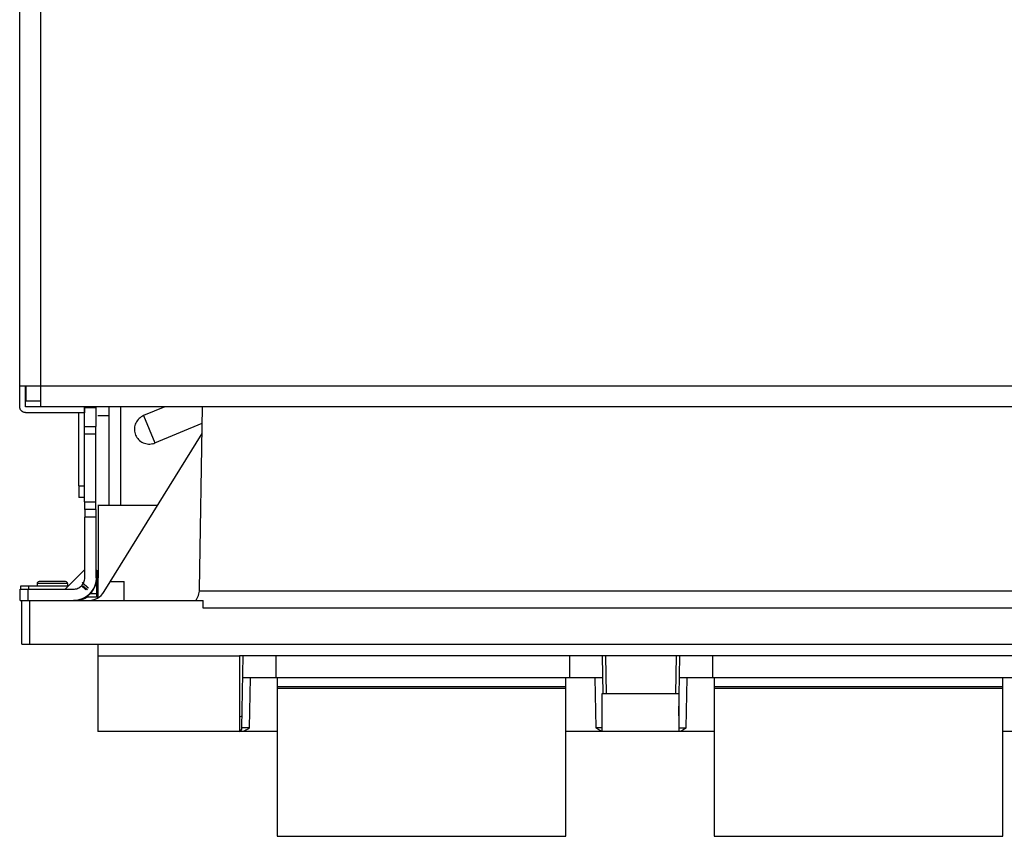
# Model space of a CAD drawing. Header units: millimetres. Extents: x 61 to 503, y 175 to 608.
# Tile 1 of 7: x 61 to 320, y 175 to 390. Entities that reach past the tile are written whole.
import ezdxf

# ---------------------------------------------------------------- set-up
doc = ezdxf.new("R2010")
doc.units = ezdxf.units.MM
doc.header["$LTSCALE"] = 51.237007
doc.layers.get('0').update_dxf_attribs({"linetype": 'CONTINUOUS'})

msp = doc.modelspace()

# ---------------------------------------------------------------- linework, layer by layer
at = {"color": 7}
for p, q in [((60.94, 293.57), (60.94, 455.87)), ((66.43, 455.87), (66.43, 293.57)), ((60.94, 288.07), (60.94, 293.57)), ((60.94, 293.57), (501.94, 293.57)), ((62.44, 288.07), (62.44, 293.57)), ((62.62, 289.57), (62.62, 293.57)), ((66.44, 289.57), (62.44, 289.57)), ((496.44, 288.07), (62.44, 288.07)), ((77.94, 288.07), (77.94, 286.57)), ((78, 288.07), (78, 286.57)), ((78.04, 287.85), (78.04, 288.07)), ((78.04, 287.85), (81.04, 287.85)), ((78.04, 287.85), (78.04, 286.51)), ((81.04, 287.85), (81.04, 288.07)), ((84.53, 262.14), (84.53, 288.07)), ((87.53, 262.14), (87.53, 288.07)), ((99.16, 288.07), (93.56, 285.75)), ((108.26, 239.96), (109.1, 288.07)), ((62.44, 286.57), (77.94, 286.57)), ((76.5, 267.22), (76.5, 286.47)), ((78, 263.04), (78, 286.47)), ((78.04, 286.47), (78, 286.47)), ((84.53, 285.7), (81.53, 285.7)), ((93.54, 285.75), (96.53, 278.54)), ((78, 282.85), (81, 282.85)), ((96.52, 278.55), (109.02, 283.72)), ((81, 280.85), (78, 280.85)), ((81, 263.04), (81, 280.85)), ((83.21, 239.41), (108.98, 281.04)), ((76.5, 267.22), (78, 267.22)), ((78, 264.22), (76.5, 264.22)), ((78, 263.04), (81, 263.04)), ((81.53, 262.14), (97.28, 262.14)), ((81.58, 262.14), (81.58, 252.27)), ((81, 261.04), (78, 261.04)), ((78.07, 243.04), (78.07, 259.04)), ((81.07, 259.04), (78.07, 259.04)), ((81.07, 243.04), (81.07, 259.04)), ((81.58, 250.86), (81.57, 245.53)), ((78.07, 245.24), (72.87, 240.04)), ((81.2, 244.24), (81.2, 244.04)), ((81.2, 244.04), (81.2, 243.04)), ((81.21, 238.94), (81.2, 243.9)), ((81.27, 244.54), (81.26, 238.94)), ((81.27, 244.04), (81.27, 244.25)), ((81.27, 243.94), (81.27, 244.04)), ((81.34, 244.22), (81.34, 244.24)), ((81.34, 244.07), (81.34, 243.94)), ((81.34, 243.94), (81.34, 243.95)), ((81.36, 243.94), (81.34, 243.94)), ((81.36, 244.24), (81.36, 244.04)), ((81.36, 244.04), (81.36, 243.94)), ((81.37, 238.94), (81.37, 243.9)), ((81.48, 244.54), (81.47, 238.94)), ((81.48, 244.04), (81.48, 244.25)), ((81.48, 244.04), (81.48, 243.04)), ((81.56, 244.24), (81.56, 244.25)), ((81.56, 244.05), (81.56, 243.94)), ((81.57, 244.23), (81.57, 244.11)), ((81.57, 244.11), (81.57, 243.04)), ((65.53, 241.54), (65.53, 240.94)), ((73.53, 241.54), (65.53, 241.54)), ((73.03, 242.04), (66.03, 242.04)), ((73.53, 241.54), (73.53, 240.94)), ((77.4, 241.82), (78.94, 240.29)), ((77.41, 241.82), (77.4, 241.82)), ((78.94, 240.29), (77.41, 241.82)), ((77.42, 241.82), (78.95, 240.29)), ((78.95, 240.29), (77.42, 241.82)), ((77.42, 241.82), (77.42, 241.82)), ((77.46, 241.82), (78.99, 240.29)), ((78.99, 240.29), (77.46, 241.82)), ((77.46, 241.82), (77.46, 241.82)), ((77.47, 241.82), (79.01, 240.29)), ((79.01, 240.29), (77.47, 241.82)), ((77.47, 241.82), (77.47, 241.82)), ((81.01, 241.95), (81.05, 241.94)), ((81.15, 243.04), (81.11, 243.04)), ((81.16, 243.05), (81.16, 243.04)), ((81.2, 243.04), (81.16, 243.04)), ((81.56, 243.04), (81.51, 243.04)), ((81.56, 243.05), (81.56, 243.04)), ((81.57, 243.04), (81.56, 243.04)), ((84.84, 242.04), (88.46, 242.04)), ((88.46, 237.04), (88.46, 242.04)), ((61.07, 237.04), (61.07, 240.04)), ((61.07, 240.04), (75.07, 240.04)), ((61.27, 240.04), (61.27, 240.94)), ((61.27, 240.94), (73.81, 240.94)), ((63.07, 240.04), (63.07, 237.04)), ((63.27, 240.94), (63.27, 240.04)), ((77.23, 240.92), (78.31, 239.84)), ((78.31, 239.84), (77.23, 240.92)), ((77.23, 240.92), (77.23, 240.92)), ((77.24, 240.92), (78.33, 239.84)), ((78.33, 239.84), (77.24, 240.92)), ((77.24, 240.92), (77.24, 240.92)), ((77.27, 240.92), (78.36, 239.84)), ((78.36, 239.84), (77.27, 240.92)), ((77.27, 240.92), (77.27, 240.92)), ((77.28, 240.92), (78.37, 239.84)), ((78.37, 239.84), (77.28, 240.92)), ((77.28, 240.92), (77.28, 240.92)), ((77.62, 240.92), (78.7, 239.84)), ((78.7, 239.84), (77.62, 240.92)), ((77.62, 240.92), (77.62, 240.92)), ((77.63, 240.92), (78.72, 239.84)), ((78.72, 239.84), (77.63, 240.92)), ((77.63, 240.92), (77.63, 240.92)), ((77.67, 240.92), (78.76, 239.84)), ((78.76, 239.84), (77.67, 240.92)), ((77.67, 240.92), (77.67, 240.92)), ((77.69, 240.92), (78.77, 239.84)), ((78.77, 239.84), (77.69, 240.92)), ((77.69, 240.92), (77.69, 240.92)), ((79.47, 238.94), (81.21, 238.94)), ((81.26, 238.94), (81.37, 238.94)), ((81.37, 238.41), (81.37, 238.94)), ((108.24, 239.65), (455.82, 239.65)), ((61.07, 237.04), (109.21, 237.04)), ((61.53, 225.54), (61.53, 237.04)), ((63.53, 237.04), (63.53, 225.54)), ((81.21, 237.94), (78.21, 237.94)), ((81.47, 237.94), (81.26, 237.94)), ((109.21, 235.04), (109.21, 237.04)), ((454.85, 235.04), (109.21, 235.04)), ((61.53, 225.54), (502.53, 225.54)), ((81.55, 225.54), (81.55, 202.54)), ((81.55, 222.54), (118.79, 222.54)), ((118.79, 222.54), (118.79, 202.54)), ((445.28, 222.54), (118.79, 222.54)), ((119.45, 203.52), (119.78, 222.54)), ((128.38, 222.54), (128.38, 216.74)), ((205.68, 222.54), (205.68, 216.74)), ((214.28, 222.54), (214.46, 212.54)), ((215.46, 212.54), (215.28, 222.54)), ((233.79, 222.54), (233.61, 212.54)), ((234.51, 206.71), (234.78, 222.54)), ((243.38, 222.54), (243.38, 216.74)), ((214.39, 216.74), (119.68, 216.74)), ((121.45, 203.54), (121.67, 216.74)), ((128.76, 216.74), (128.76, 174.99)), ((204.76, 174.99), (204.76, 216.74)), ((212.4, 216.74), (212.62, 203.54)), ((329.39, 216.74), (234.68, 216.74)), ((236.45, 203.54), (236.67, 216.74)), ((243.76, 216.74), (243.76, 174.99)), ((319.76, 174.99), (319.76, 216.74)), ((128.76, 214.39), (204.76, 214.39)), ((204.76, 213.89), (128.76, 213.89)), ((243.76, 214.39), (319.76, 214.39)), ((319.76, 213.89), (243.76, 213.89)), ((234.45, 212.54), (214.25, 212.54)), ((214.25, 212.54), (214.25, 202.54)), ((234.45, 212.54), (234.45, 202.54)), ((119.43, 202.54), (81.55, 202.54)), ((128.76, 202.55), (119.41, 202.55)), ((121.45, 203.54), (119.45, 203.52)), ((214.25, 202.54), (204.76, 202.54)), ((214.25, 203.53), (212.62, 203.54)), ((214.25, 203.53), (212.62, 203.54)), ((234.45, 202.54), (214.25, 202.54)), ((243.76, 202.55), (234.44, 202.55)), ((234.45, 203.53), (236.45, 203.54)), ((329.25, 202.54), (319.76, 202.54)), ((128.76, 174.99), (204.76, 174.99)), ((243.76, 174.99), (319.76, 174.99))]:
    msp.add_line(p, q, dxfattribs=at)
msp.add_lwpolyline([(234.45, 203.53), (235.04, 203.53), (236.45, 203.54)], dxfattribs=at)
for centre, radius, start, end in [((76.42, 286.47), 1.58, 0.0082, 4.1239), ((95.03, 282.14), 3.89, 283.1277, 292.4999), ((75.35, 243.94), 5.92, 358.7078, 359.9993), ((75.17, 243.96), 6.17, 355.114, 359.3619), ((121.13, 244), 39.78, 179.6974, 179.9082), ((75.24, 243.93), 6.11, 359.4763, 0.0815), ((75.62, 243.95), 5.72, 359.3595, 359.9046), ((75.4, 243.94), 5.96, 357.174, 358.448), ((75.44, 243.94), 5.92, 358.4477, 359.999), ((66.03, 241.54), 0.5, 89.9927, 180), ((73.03, 241.54), 0.5, 0, 90.0073), ((75.19, 243.04), 6.01, 340.3286, 349.6455), ((75.14, 243.05), 6.02, 349.4509, 359.9739), ((75.17, 243.05), 6.03, 349.633, 357.179), ((75.24, 243.04), 5.96, 357.1906, 358.5843), ((75.28, 243.04), 5.92, 358.5842, 359.9992), ((75.27, 243.95), 6.07, 351.1778, 352.358), ((75.35, 243.95), 5.99, 351.5353, 355.0689), ((75.31, 243.95), 6.05, 351.2935, 352.3194), ((75.32, 243.95), 6.04, 352.3193, 353.7409), ((75.34, 243.95), 6.02, 353.7408, 355.0781), ((75.37, 243.95), 5.99, 355.0774, 357.1732), ((75.53, 243.05), 6.05, 348.5021, 349.7284), ((75.57, 243.04), 5.91, 359.0664, 359.9996), ((75.57, 243.04), 5.99, 350.5662, 353.2578), ((75.54, 243.04), 6.01, 350.8471, 353.2214), ((75.52, 243.05), 6.05, 349.7283, 350.5798), ((75.54, 243.05), 6.03, 350.5755, 357.099), ((75.54, 243.04), 6.02, 353.2227, 356.7106), ((75.58, 243.04), 5.98, 353.2584, 356.7382), ((75.53, 243.05), 6.02, 356.7114, 359.9732), ((75.58, 243.04), 5.98, 356.7386, 0.0254), ((75.66, 243.04), 5.92, 358.8029, 359.9994), ((75.62, 243.04), 5.96, 357.1076, 358.8024), ((75.19, 243.05), 6.01, 306.0563, 313.4443), ((78.96, 242.04), 5, 270, 328.25), ((75.17, 243.07), 6.03, 313.44, 314.0765), ((75.17, 243.07), 6.04, 314.0765, 314.7079), ((75.17, 243.07), 6.04, 314.7079, 315.9167), ((75.22, 243.03), 5.97, 338.0934, 340.304), ((103.26, 240.04), 5, 323.1301, 359.0005), ((75.47, 243.09), 6.05, 277.2326, 284.0887), ((75.48, 243.05), 6.01, 284.0934, 285.2493), ((75.49, 243.01), 5.97, 285.2474, 289.808), ((75.48, 243.04), 6, 289.8187, 296.3394), ((75.19, 243.06), 6.01, 293.0911, 304.802), ((75.48, 243.05), 6.01, 296.338, 298.1183), ((75.48, 243.05), 6.01, 298.1183, 299.6119), ((75.48, 243.05), 6, 299.6119, 301.0708), ((75.48, 243.04), 6, 301.0708, 302.3083), ((75.22, 243.01), 5.96, 304.8211, 306.0441), ((75.49, 243.02), 5.98, 302.3071, 306.0386), ((118.45, 203.54), 1, 289.5847, 359.0009)]:
    msp.add_arc(centre, radius, start, end, dxfattribs=at)
for points, knots in [([(66.43, 293.57), (66.43, 293.02), (66.43, 291.29), (66.43, 289.57), (66.43, 288.39)], [0, 0, 0, 0, 0.320754, 1, 1, 1, 1]), ([(62.44, 286.57), (62.05, 286.57), (61.26, 286.89), (60.94, 287.69), (60.94, 288.07)], [0, 0, 0, 0, 0.5, 1, 1, 1, 1]), ([(66.43, 288.39), (66.43, 288.35), (66.44, 288.27), (66.43, 288.16), (66.44, 288.12), (66.43, 288.07), (66.44, 288.07)], [0, 0, 0, 0, 0.43501, 0.748115, 0.936876, 1, 1, 1, 1]), ([(81.04, 282.85), (81.04, 282.85), (81.03, 282.9), (81.05, 282.96), (81.04, 283.09), (81.04, 283.25), (81.04, 283.46), (81.04, 283.82), (81.04, 284.36), (81.04, 285.11), (81.04, 285.96), (81.04, 286.89), (81.04, 287.53), (81.04, 287.85)], [0, 0, 0, 0, 0.004838, 0.019245, 0.043071, 0.076142, 0.11811, 0.168546, 0.292936, 0.444421, 0.617269, 0.805073, 1, 1, 1, 1]), ([(93.56, 285.75), (92.68, 285.39), (91.53, 284.28), (91.06, 282.4), (91.24, 280.94), (91.94, 279.64), (93.07, 278.68), (94.46, 278.2), (95.45, 278.25), (95.92, 278.36)], [0, 0, 0, 0, 0.246905, 0.372437, 0.497938, 0.623445, 0.748958, 0.874459, 1, 1, 1, 1]), ([(81, 280.85), (81, 281.11), (81, 281.48), (81, 281.95), (81, 282.25), (81, 282.49), (81, 282.66), (81, 282.76), (81, 282.81), (81.01, 282.83), (81, 282.85), (81, 282.85)], [0, 0, 0, 0, 0.382708, 0.555651, 0.707088, 0.831358, 0.923849, 0.956884, 0.980711, 0.995145, 1, 1, 1, 1]), ([(76.5, 267.22), (76.5, 267.03), (76.5, 266.64), (76.5, 266.09), (76.5, 265.58), (76.5, 265.13), (76.5, 264.8), (76.5, 264.59), (76.5, 264.46), (76.5, 264.36), (76.5, 264.29), (76.51, 264.25), (76.5, 264.22), (76.5, 264.22)], [0, 0, 0, 0, 0.194927, 0.382731, 0.555579, 0.707064, 0.831454, 0.88189, 0.923858, 0.956929, 0.980755, 0.995162, 1, 1, 1, 1]), ([(78, 263.04), (78, 262.79), (78, 262.42), (78, 261.95), (78, 261.65), (78, 261.4), (78, 261.23), (78, 261.14), (78, 261.08), (78.01, 261.06), (78, 261.04), (78, 261.04)], [0, 0, 0, 0, 0.382708, 0.555651, 0.707088, 0.831358, 0.923849, 0.956884, 0.980711, 0.995145, 1, 1, 1, 1]), ([(81, 261.04), (81, 261.04), (81.01, 261.06), (81, 261.08), (81, 261.14), (81, 261.23), (81, 261.4), (81, 261.65), (81, 261.95), (81, 262.42), (81, 262.79), (81, 263.04)], [0, 0, 0, 0, 0.004855, 0.019289, 0.043116, 0.076151, 0.168642, 0.292912, 0.444349, 0.617292, 1, 1, 1, 1]), ([(78.06, 261.04), (78.07, 261.04), (78.06, 261.02), (78.07, 261), (78.06, 260.95), (78.07, 260.85), (78.07, 260.68), (78.07, 260.44), (78.07, 260.14), (78.07, 259.67), (78.07, 259.3), (78.07, 259.04)], [0, 0, 0, 0, 0.004855, 0.019289, 0.043116, 0.076151, 0.168642, 0.292912, 0.444349, 0.617292, 1, 1, 1, 1]), ([(81.07, 259.04), (81.07, 259.3), (81.07, 259.67), (81.07, 260.14), (81.07, 260.44), (81.07, 260.68), (81.07, 260.85), (81.06, 260.95), (81.07, 261), (81.06, 261.02), (81.07, 261.04), (81.06, 261.04)], [0, 0, 0, 0, 0.382708, 0.555651, 0.707088, 0.831358, 0.923849, 0.956884, 0.980711, 0.995145, 1, 1, 1, 1]), ([(81.58, 252.27), (81.58, 252.14), (81.58, 251.67), (81.58, 251.2), (81.58, 250.86)], [0, 0, 0, 0, 0.275816, 1, 1, 1, 1]), ([(81.15, 244.25), (81.16, 244.27), (81.14, 244.04), (81.16, 244.01), (81.16, 243.94)], [0, 0, 0, 0, 0.266709, 1, 1, 1, 1]), ([(81.15, 244.14), (81.15, 244.16), (81.16, 244.19), (81.15, 244.23), (81.15, 244.25)], [0, 0, 0, 0, 0.424132, 1, 1, 1, 1]), ([(81.15, 243.04), (81.15, 243.15), (81.15, 243.52), (81.15, 243.89), (81.15, 244.14)], [0, 0, 0, 0, 0.30154, 1, 1, 1, 1]), ([(81.16, 243.94), (81.16, 243.87), (81.16, 243.58), (81.16, 243.28), (81.16, 243.05)], [0, 0, 0, 0, 0.216841, 1, 1, 1, 1]), ([(81.2, 245.04), (81.2, 245.04), (81.21, 245.01), (81.2, 244.98), (81.2, 244.9), (81.2, 244.81), (81.2, 244.69), (81.2, 244.5), (81.2, 244.35), (81.2, 244.24)], [0, 0, 0, 0, 0.018171, 0.072358, 0.161036, 0.28128, 0.429872, 0.602488, 1, 1, 1, 1]), ([(81.2, 244.54), (81.2, 244.61), (81.2, 244.73), (81.2, 244.88), (81.2, 244.96), (81.2, 245.01), (81.2, 245.02), (81.2, 245.04), (81.2, 245.04)], [0, 0, 0, 0, 0.413436, 0.732419, 0.84807, 0.932124, 0.983073, 1, 1, 1, 1]), ([(81.27, 245.04), (81.27, 245.04), (81.27, 245.02), (81.27, 245.01), (81.27, 244.96), (81.27, 244.88), (81.27, 244.73), (81.27, 244.61), (81.27, 244.54)], [0, 0, 0, 0, 0.016927, 0.067876, 0.151929, 0.267581, 0.586564, 1, 1, 1, 1]), ([(81.27, 244.25), (81.27, 244.35), (81.27, 244.5), (81.27, 244.69), (81.27, 244.81), (81.27, 244.9), (81.27, 244.98), (81.26, 245.01), (81.27, 245.04), (81.27, 245.04)], [0, 0, 0, 0, 0.397523, 0.570139, 0.718729, 0.83897, 0.927645, 0.981829, 1, 1, 1, 1]), ([(81.34, 243.88), (81.34, 243.82), (81.34, 243.57), (81.32, 243.33), (81.29, 243.14)], [0, 0, 0, 0, 0.227126, 1, 1, 1, 1]), ([(81.34, 244.24), (81.34, 244.24), (81.34, 244.25), (81.34, 244.25), (81.34, 244.25)], [0, 0, 0, 0, 0.740337, 1, 1, 1, 1]), ([(81.34, 244.25), (81.34, 244.25), (81.35, 244.23), (81.34, 244.22), (81.34, 244.21)], [0, 0, 0, 0, 0.245881, 1, 1, 1, 1]), ([(81.34, 243.95), (81.34, 243.98), (81.34, 244.07), (81.34, 244.16), (81.34, 244.22)], [0, 0, 0, 0, 0.325992, 1, 1, 1, 1]), ([(81.36, 245.04), (81.36, 245.04), (81.37, 245.01), (81.36, 244.98), (81.36, 244.9), (81.36, 244.81), (81.36, 244.69), (81.36, 244.5), (81.36, 244.35), (81.36, 244.24)], [0, 0, 0, 0, 0.018172, 0.07236, 0.16104, 0.281287, 0.42988, 0.602497, 1, 1, 1, 1]), ([(81.36, 244.54), (81.36, 244.61), (81.36, 244.73), (81.37, 244.88), (81.36, 244.96), (81.37, 245.01), (81.36, 245.02), (81.37, 245.04), (81.36, 245.04)], [0, 0, 0, 0, 0.413436, 0.732419, 0.84807, 0.932124, 0.983073, 1, 1, 1, 1]), ([(81.48, 245.04), (81.48, 245.04), (81.48, 245.02), (81.48, 245.01), (81.48, 244.96), (81.48, 244.88), (81.48, 244.73), (81.48, 244.61), (81.48, 244.54)], [0, 0, 0, 0, 0.016927, 0.067876, 0.151929, 0.267581, 0.586564, 1, 1, 1, 1]), ([(81.48, 244.25), (81.48, 244.35), (81.48, 244.5), (81.48, 244.69), (81.48, 244.81), (81.48, 244.9), (81.49, 244.98), (81.47, 245.01), (81.49, 245.04), (81.48, 245.04)], [0, 0, 0, 0, 0.397534, 0.57015, 0.718737, 0.838976, 0.927648, 0.98183, 1, 1, 1, 1]), ([(81.56, 244.25), (81.56, 244.26), (81.55, 244.12), (81.56, 244.1), (81.56, 244.05)], [0, 0, 0, 0, 0.259682, 1, 1, 1, 1]), ([(81.56, 244.14), (81.56, 244.16), (81.56, 244.19), (81.56, 244.22), (81.56, 244.24)], [0, 0, 0, 0, 0.377148, 1, 1, 1, 1]), ([(81.56, 243.04), (81.56, 243.15), (81.56, 243.52), (81.56, 243.89), (81.56, 244.14)], [0, 0, 0, 0, 0.30154, 1, 1, 1, 1]), ([(81.56, 243.94), (81.56, 243.87), (81.56, 243.58), (81.56, 243.28), (81.56, 243.05)], [0, 0, 0, 0, 0.216815, 1, 1, 1, 1]), ([(81.57, 245.53), (81.57, 245.44), (81.57, 245), (81.57, 244.57), (81.57, 244.23)], [0, 0, 0, 0, 0.214875, 1, 1, 1, 1]), ([(75.07, 240.04), (75.46, 240.04), (76.25, 240.2), (77.24, 240.87), (77.91, 241.86), (78.07, 242.65), (78.07, 243.04)], [0, 0, 0, 0, 0.250036, 0.5, 0.749964, 1, 1, 1, 1]), ([(81.07, 243.04), (81.07, 242.26), (80.75, 240.68), (79.42, 238.69), (77.43, 237.35), (75.85, 237.04), (75.07, 237.04)], [0, 0, 0, 0, 0.250037, 0.5, 0.749964, 1, 1, 1, 1]), ([(78.46, 238.04), (79.13, 238.48), (80.29, 239.64), (80.9, 241.16), (81.05, 241.94)], [0, 0, 0, 0, 0.499906, 1, 1, 1, 1]), ([(81.05, 241.94), (80.91, 241.16), (80.29, 239.64), (79.13, 238.48), (78.47, 238.04)], [0, 0, 0, 0, 0.500094, 1, 1, 1, 1]), ([(81.05, 241.94), (81.11, 242.22), (81.15, 242.58), (81.16, 242.95), (81.16, 243.04)], [0, 0, 0, 0, 0.75471, 1, 1, 1, 1]), ([(81.21, 237.94), (81.2, 237.94), (81.22, 237.98), (81.2, 238.02), (81.21, 238.11), (81.21, 238.22), (81.21, 238.37), (81.21, 238.61), (81.21, 238.8), (81.21, 238.94)], [0, 0, 0, 0, 0.017205, 0.068239, 0.152246, 0.267918, 0.413251, 0.58608, 1, 1, 1, 1]), ([(81.26, 238.94), (81.26, 238.8), (81.26, 238.61), (81.26, 238.37), (81.26, 238.22), (81.26, 238.11), (81.27, 238.02), (81.25, 237.98), (81.27, 237.94), (81.26, 237.94)], [0, 0, 0, 0, 0.41392, 0.586749, 0.732082, 0.847754, 0.931761, 0.982795, 1, 1, 1, 1]), ([(81.47, 238.94), (81.47, 238.8), (81.47, 238.61), (81.47, 238.37), (81.47, 238.22), (81.47, 238.11), (81.48, 238.02), (81.46, 237.98), (81.48, 237.94), (81.47, 237.94)], [0, 0, 0, 0, 0.41392, 0.586749, 0.732082, 0.847754, 0.931761, 0.982795, 1, 1, 1, 1]), ([(81.37, 237.94), (81.37, 237.94), (81.38, 237.96), (81.37, 237.98), (81.37, 238.02), (81.37, 238.09), (81.37, 238.23), (81.37, 238.34), (81.37, 238.41)], [0, 0, 0, 0, 0.016392, 0.065181, 0.145834, 0.257812, 0.572561, 1, 1, 1, 1]), ([(118.79, 206.53), (118.96, 206.54), (119.19, 206.56), (119.43, 206.63), (119.51, 206.69), (119.51, 206.71)], [0, 0, 0, 0, 0.685052, 0.892802, 1, 1, 1, 1]), ([(121.45, 203.54), (121.04, 203.25), (120.49, 202.87), (119.86, 202.64), (119.7, 202.6)], [0, 0, 0, 0, 0.749035, 1, 1, 1, 1]), ([(236.45, 203.54), (236.14, 203.32), (235.53, 202.9), (234.81, 202.59), (234.44, 202.55)], [0, 0, 0, 0, 0.500571, 1, 1, 1, 1])]:
    msp.add_open_spline(points, degree=3, knots=knots, dxfattribs=at)
for points in [[(79.51, 238.87), (80.04, 239.42), (80.48, 240.09), (80.77, 240.8)], [(119.7, 202.6), (119.6, 202.57), (119.51, 202.56), (119.41, 202.55)], [(213.71, 202.85), (213.32, 203.04), (212.97, 203.29), (212.62, 203.54)], [(214.25, 202.63), (214.06, 202.69), (213.88, 202.76), (213.71, 202.85)]]:
    msp.add_open_spline(points, degree=3, dxfattribs=at)

doc.saveas('drawing.dxf')
